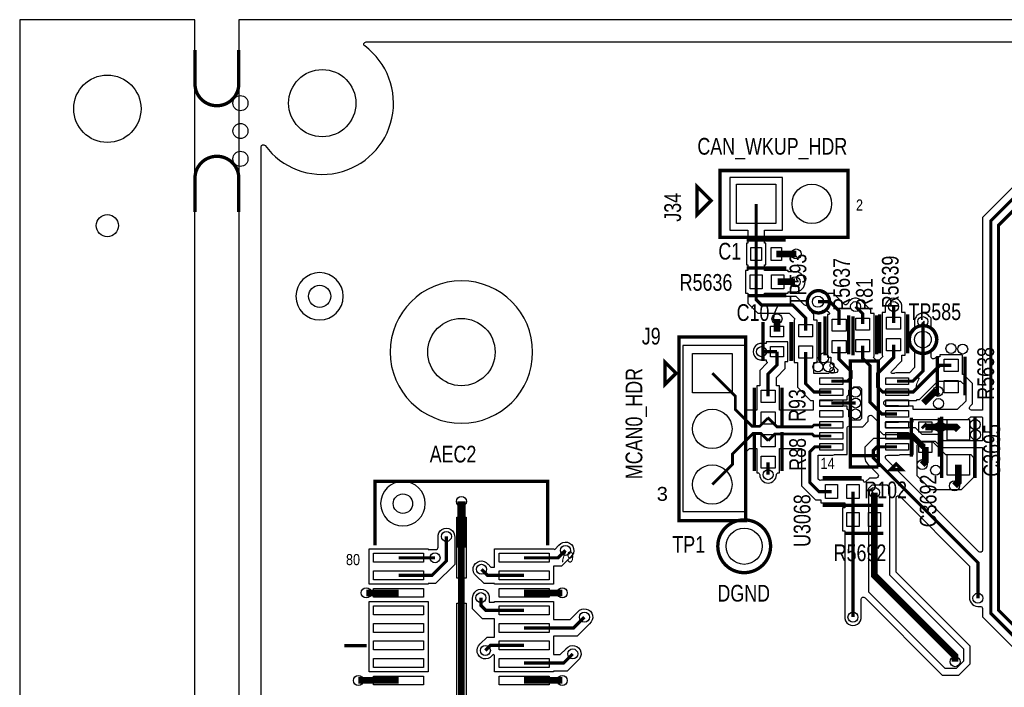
# Model space of a CAD drawing. Extents: x -394 to 5394, y -1015 to 7151.
# Tile 62 of 80: x -394 to 1375, y 5769 to 6968. Entities that reach past the tile are written whole.
import ezdxf

# ---------------------------------------------------------------- set-up
doc = ezdxf.new("R2010")
doc.units = 0
for name, color, linetype in [('BG_OUTLINE', 95, 'CONTINUOUS'), ('BG_SILKSCREEN_TOP', 3, 'CONTINUOUS'), ('ET_TOP', 132, 'CONTINUOUS'), ('PG_SILKSCREEN_TOP', 7, 'CONTINUOUS'), ('PIN_TOP', 132, 'CONTINUOUS'), ('RD_SILKSCREEN_TOP', 254, 'CONTINUOUS'), ('VC_TOP', 132, 'CONTINUOUS')]:
    doc.layers.add(name, color=color, linetype=linetype)

msp = doc.modelspace()

# ---------------------------------------------------------------- linework, layer by layer
at = {"layer": 'BG_OUTLINE'}
msp.add_lwpolyline([(-78.74, 6968.4848), (-393.7, 6968.4848), (-393.7, 0), (-78.74, 0), (-78.74, 6968.4848)], dxfattribs=at)
msp.add_lwpolyline([(5000, 0), (5000, 6968.4848), (0, 6968.4848), (0, 0)], close=True, dxfattribs=at)
at = {"layer": 'BG_OUTLINE', "const_width": 6}
for points in [[(-78.74, 6913.9148), (-78.74, 6853.2848, 0.414214), (-39.37, 6813.9148, 0.414214), (0, 6853.2848), (0, 6913.9148)], [(-78.74, 6623.0548), (-78.74, 6683.6848, -0.414214), (-39.37, 6723.0548, -0.414214), (0, 6683.6848), (0, 6623.0548)]]:
    msp.add_lwpolyline(points, format="xyb", dxfattribs=at)
at = {"layer": 'ET_TOP'}
for points in [[(80.4451, 4415.0836), (80.4451, 5328.574), (140.2109, 5388.3398), (233.9898, 5388.3398), (233.9898, 5387.2398), (339.9902, 5387.2398), (339.9902, 5450.7302), (233.9898, 5450.7302), (233.9898, 5449.6302), (139.5581, 5449.6302), (46.8285, 5356.9006, -0.668175), (40.0001, 5359.729), (40.0001, 6739.9203, -0.722876), (47.2134, 6742.3025, 1.159346), (226.2285, 6921.272, -0.722776), (228.6115, 6928.4847), (1629.5041, 6928.4847)], [(1491.2052, 6768.2382), (1336.2998, 6613.3328), (1336.2998, 6267.0002), (1316.6279, 6267.0002, -0.668177), (1313.7995, 6273.8286), (1318.0002, 6278.0294), (1318.0002, 6314.9706), (1301.9706, 6331.0002), (1300.5002, 6331.0002), (1300.5002, 6366.5828), (1259.4998, 6366.5828), (1259.4998, 6362.4828), (1253.4107, 6362.4828), (1250.9564, 6360.0285, -0.668175), (1244.128, 6362.8569), (1244.128, 6376.2702, 0.462296), (1244.128, 6411.3126), (1244.128, 6431.9441), (1240.7612, 6435.3109), (1240.6931, 6435.3956, 0.784718), (1214.289, 6423.0685), (1214.3276, 6422.875), (1214.3276, 6411.3126, 0.462296), (1214.3276, 6376.2702), (1214.3276, 6343.3997), (1204.9031, 6333.9752), (1182.8652, 6333.9752, 0.08214), (1178.0676, 6333.1817), (1177.7544, 6333.0752), (1173.9757, 6333.0752, -0.668179), (1172.5615, 6336.4894), (1191.4202, 6355.3481), (1191.4202, 6365.6904), (1197.0202, 6365.6904), (1197.0202, 6442.2734), (1191.4202, 6442.2734), (1191.4202, 6451.2674), (1191.432, 6451.3754, 1.114863), (1161.608, 6451.3754), (1161.6198, 6451.2674), (1161.6198, 6442.2734), (1156.0198, 6442.2734), (1156.0198, 6365.6904), (1156.1263, 6365.6904), (1157.1491, 6363.2212), (1148, 6354.0721), (1140.5219, 6361.5502), (1141.4802, 6363.8637), (1141.4802, 6440.4467), (1135.8802, 6440.4467), (1135.8802, 6446.3217), (1119.8937, 6462.3082), (1119.8256, 6462.3929, 0.572019), (1094.2379, 6458.6495, -0.536547), (1087.7044, 6457.3283), (1068.4419, 6476.5908), (1050.6191, 6476.5908, 0.643358), (1022.6499, 6459.5302, -0.712596), (1015.8504, 6456.2217), (1001.1719, 6470.9002), (945.1719, 6470.9002), (944.4382, 6471.6339), (944.4382, 6477.0198), (987.1208, 6477.0198), (987.1208, 6479.5198), (999.48, 6479.5198, 1), (999.48, 6515.5202), (987.1208, 6515.5202), (987.1208, 6518.0202), (944.4382, 6518.0202), (944.4382, 6528.0198), (947.0382, 6528.0198), (947.0382, 6567.0202), (944.4382, 6567.0202), (944.4382, 6590.0198), (977.0382, 6590.0198), (977.0382, 6685.0202), (882.0378, 6685.0202), (882.0378, 6590.0198), (914.6378, 6590.0198), (914.6378, 6567.0202), (912.0378, 6567.0202), (912.0378, 6528.0198), (914.6378, 6528.0198), (914.6378, 6518.0202), (910.5378, 6518.0202), (910.5378, 6477.0198), (914.6378, 6477.0198), (914.6378, 6459.2901), (932.8281, 6441.0998), (988.8281, 6441.0998), (998.9068, 6431.0211), (998.0198, 6428.8796), (998.0198, 6352.2966), (1003.6198, 6352.2966), (1003.6198, 6308.3081), (1027.4381, 6284.4898), (1031.9998, 6284.4898), (1031.9998, 6267), (971.5002, 6267), (971.5002, 6310.5815), (965.9002, 6310.5815), (965.9002, 6325.8281), (981.9002, 6341.8281), (981.9002, 6354.4998), (986.5002, 6354.4998), (986.5002, 6389.5002), (947.4998, 6389.5002), (947.4998, 6386.9002), (940.7326, 6386.9002), (940.6246, 6386.912, 1.114863), (940.6246, 6357.088), (940.7326, 6357.0998), (947.4998, 6357.0998), (947.4998, 6354.4998), (947.5993, 6354.4998, -0.668179), (949.0135, 6351.0856), (936.0998, 6338.1719), (936.0998, 6310.5815), (930.4998, 6310.5815), (930.4998, 6267), (913.5064, 6267), (909, 6271.5064), (909, 6383), (798, 6383), (798, 6085), (911, 6085), (911, 6191.4936), (917.5064, 6198), (930.4998, 6198), (930.4998, 6154.4159), (932.0088, 6154.4159, -0.405233), (936.0069, 6150.5389, 0.969719), (965.9931, 6150.5389, -0.405233), (969.9912, 6154.4159), (971.5002, 6154.4159), (971.5002, 6198), (1011.0998, 6198), (1011.0998, 6130.8281), (1036.1681, 6105.7598), (1045.9472, 6105.7598), (1045.9472, 6100.1598), (1088.6298, 6100.1598), (1088.6298, 6091.1602), (1084.5298, 6091.1602), (1084.5298, 6050.1598), (1088.6298, 6050.1598), (1088.6298, 5896.7326), (1088.618, 5896.6246, 1.114863), (1118.442, 5896.6246), (1118.4302, 5896.7326), (1118.4302, 5926.9421, -0.668177), (1125.2586, 5929.7705), (1264.0294, 5790.9998), (1293.9706, 5790.9998), (1314.0002, 5811.0294), (1314.0002, 5842.9706), (1181.0002, 5975.9706), (1181.0002, 6109.2709, -0.668175), (1187.8286, 6112.0993), (1313.0998, 5986.8281), (1313.0998, 5930.7326), (1313.088, 5930.6246, 0.516676), (1331.3946, 5914.389, -0.482773), (1336.2998, 5910.4927), (1336.2998, 5895.6281), (1475.8281, 5756.0998)]]:
    msp.add_lwpolyline(points, format="xyb", dxfattribs=at)
for points, const_width in [([(1625.6943, 5768.5548), (1596.2243, 5768.5548), (1593.7791, 5771), (1482, 5771), (1351.2, 5901.8), (1351.2, 6607.1609), (1497.3771, 6753.338), (1510.2115, 6753.338), (1510.2147, 6753.3348), (1618.8443, 6753.3348), (1660.3943, 6711.7848), (1788.2152, 6711.7848), (1900, 6600), (1900, 6515), (1883.1162, 6498.1162), (1856.0981, 6498.1162), (1842.2143, 6512), (1842.2143, 6526.1748), (1835.1143, 6533.2748)], 5.8), ([(1625.6943, 5788.2448), (1596.2343, 5788.2448), (1592.7895, 5784.8), (1487.7162, 5784.8), (1365, 5907.5162), (1365, 6599.0405), (1503.7943, 6737.8348), (1612.4143, 6737.8348), (1652.2643, 6697.9848), (1782.499, 6697.9848), (1886.2, 6594.2838), (1886.2, 6520.7162), (1877.4, 6511.9162), (1861.8143, 6511.9162), (1856.0143, 6517.7162), (1856.0143, 6526.6357), (1856.0302, 6526.6491), (1863.1143, 6533.2748)], 5.8), ([(929.538, 6547.52), (929.538, 6637.52)], 5.8), ([(929.538, 6497.52), (929.538, 6547.52)], 5.8), ([(965.7584, 6547.52), (1001.52, 6547.52)], 12), ([(1018.52, 6409.8794), (1018.52, 6432.48), (995, 6456), (939, 6456), (929.538, 6465.462), (929.538, 6497.52)], 5.8), ([(968.1206, 6497.52), (999.48, 6497.52)], 12), ([(1040.52, 6461.6906), (1062.27, 6461.6906), (1078.52, 6445.4406), (1078.52, 6419.6906)], 5.8), ([(1120.98, 6421.4465), (1120.98, 6440.1498), (1108.1325, 6452.9973)], 5.8), ([(1176.52, 6423.2732), (1176.52, 6453)], 5.8), ([(967, 6431), (967, 6408.2204)], 12), ([(1229, 6426), (1229.2278, 6425.7722), (1229.2278, 6393.7914)], 5.8), ([(1176.52, 6384.6906), (1176.52, 6361.52), (1147.8, 6332.8), (1147.8, 6308.5204), (1156.9304, 6299.39), (1182.8652, 6299.39)], 5.8), ([(1229.2278, 6393.7914), (1229.2278, 6337.2278), (1211.075, 6319.075), (1182.8652, 6319.075)], 5.8), ([(967, 6372), (939, 6372)], 5.8), ([(951, 6291.5813), (951, 6332), (967, 6348), (967, 6372)], 5.8), ([(1018.52, 6371.2968), (1018.52, 6314.48), (1033.61, 6299.39), (1064.7552, 6299.39)], 5.8), ([(1078.52, 6381.108), (1078.52, 6358.358), (1100, 6336.878), (1100, 6325), (1094.075, 6319.075), (1064.7552, 6319.075)], 5.8), ([(1120.98, 6382.8639), (1120.98, 6360.02), (1134, 6347), (1134, 6281.52), (1155.5, 6260.02), (1182.8652, 6260.02)], 5.8), ([(951, 6252.9987), (936.0013, 6238), (922, 6238), (892, 6268), (892, 6291.95), (850.7, 6333.25)], 5), ([(1280, 6347.5826), (1259.5826, 6347.5826), (1211.39, 6299.39), (1182.8652, 6299.39)], 5.8), ([(1230.0099, 6279.705), (1249.0099, 6298.705), (1254.295, 6298.705), (1256.295, 6300.705)], 12), ([(1064.7552, 6279.705), (1108.295, 6279.705)], 5.8), ([(951, 6252.9987), (951.0013, 6252.9987), (967.0075, 6236.9925), (1030.2196, 6236.9925), (1033.5621, 6240.335), (1064.7552, 6240.335)], 5), ([(1229.8425, 6240.335), (1233.52, 6236.6575)], 12), ([(951, 6211.9987), (937.9987, 6225), (924, 6225), (887, 6188), (887, 6169.55), (850.7, 6133.25)], 5), ([(1233.52, 6236.6575), (1259.9781, 6236.6575)], 12), ([(1259.9781, 6236.6575), (1288.1013, 6236.6575), (1293.02, 6231.7388)], 12), ([(951, 6211.9987), (962.9938, 6223.9925), (1030.2196, 6223.9925), (1033.5621, 6220.65), (1064.7552, 6220.65)], 5), ([(1230.3556, 6200.4371), (1210.1427, 6220.65), (1182.8652, 6220.65)], 10), ([(1064.9474, 6120.66), (1042.34, 6120.66), (1026, 6137), (1026, 6192), (1034.965, 6200.965), (1064.7552, 6200.965)], 5.8), ([(1328, 5929), (1328, 5993), (1140, 6181), (1140, 6194.165), (1146.8, 6200.965), (1182.8652, 6200.965)], 5.8), ([(1233.52, 6200.4371), (1233.52, 6174.52), (1228, 6169)], 12), ([(1230.3556, 6200.4371), (1233.52, 6200.4371)], 12), ([(951, 6173.4161), (951, 6151)], 5.8), ([(1293.02, 6168.7468), (1293.02, 6138.02), (1286, 6131)], 12), ([(1103.53, 6120.66), (1103.53, 6070.66)], 5.8), ([(1142.1126, 6070.66), (1142.1126, 6118.8874)], 12), ([(399.99, 6019.77), (399.99, 6102.99)], 15), ([(1103.53, 6070.66), (1103.53, 5895)], 5.8), ([(1287, 5815), (1287, 5825), (1142.1126, 5969.8874), (1142.1126, 6070.66)], 12), ([(373, 6040), (373, 5996), (347.17, 5970.17), (286.99, 5970.17)], 5.8), ([(399.99, 5827.25), (399.99, 6019.77)], 12), ([(512.59, 6001.66), (573.66, 6001.66), (587, 6015)], 5.8), ([(352.56, 6001.66), (286.99, 6001.66)], 5.8), ([(512.59, 5970.17), (446.83, 5970.17), (436, 5981)], 5.8), ([(286.99, 5938.67), (229, 5938.67)], 12), ([(512.59, 5938.67), (581.25, 5938.67)], 12), ([(435, 5930), (435, 5916.1), (443.93, 5907.17), (512.59, 5907.17)], 5.8), ([(512.59, 5875.68), (601.68, 5875.68), (621, 5895)], 5.8), ([(512.59, 5844.18), (452.18, 5844.18), (443, 5835)], 5.8), ([(399.99, 5704.289), (399.99, 5827.25)], 12), ([(600, 5829), (583.69, 5812.69), (512.59, 5812.69)], 5.8), ([(286.99, 5781.19), (214.81, 5781.19)], 12), ([(512.59, 5781.19), (581.25, 5781.19)], 12)]:
    msp.add_lwpolyline(points, dxfattribs=dict(at, const_width=const_width))
for points in [[(187.6602, 6471.5148, 1), (102.6598, 6471.5148, 1)], [(527.9502, 6371.34, 1), (272.0498, 6371.34, 1)], [(1033.4202, 6333.0752), (1033.4202, 6352.2966), (1039.0202, 6352.2966), (1039.0202, 6428.8796), (1033.4202, 6428.8796), (1033.4202, 6438.6519), (1029.1309, 6442.9412), (1031.5426, 6446.0889, 0.278474), (1050.1459, 6446.4804), (1050.6357, 6446.7904), (1056.0981, 6446.7904), (1060.7835, 6442.105, -0.668179), (1059.3693, 6438.6908), (1058.0198, 6438.6908), (1058.0198, 6362.1078), (1063.6198, 6362.1078), (1063.6198, 6352.1861), (1075.0023, 6340.8036, -0.668175), (1072.1739, 6333.9752), (1064.7552, 6333.9752, 0.08214), (1059.9576, 6333.1817), (1059.6444, 6333.0752)], [(1161.6719, 6274.9202), (1159, 6277.5921), (1159, 6282), (1161.4898, 6284.4898), (1217.5619, 6284.4898), (1219.0721, 6286), (1223, 6286), (1256, 6319), (1297, 6319), (1306, 6310), (1306, 6283), (1291, 6268), (1211.3654, 6268), (1211.3654, 6274.0202), (1187.976, 6274.0202), (1187.6628, 6274.1267, 0.08214), (1182.8652, 6274.9202)], [(1069.866, 6285.3898), (1093.2554, 6285.3898), (1093.2554, 6292.2554), (1096, 6295), (1096, 6303), (1097.1748, 6304.1748), (1100.2469, 6304.1748), (1105.0721, 6309), (1115, 6309), (1119, 6305), (1119, 6252), (1116, 6249), (1102, 6249), (1096, 6255), (1096, 6266), (1093.2554, 6268.7446), (1093.2554, 6274.0202), (1044, 6274.0202), (1044, 6284.4898), (1064.7552, 6284.4898, 0.08214), (1069.5528, 6285.2833)], [(1131.0002, 6247.0294), (1131.0002, 6253.7909, -0.668175), (1137.8286, 6256.6193), (1149.3281, 6245.1198), (1149.9998, 6245.1198), (1149.9998, 6231.0294), (1154.365, 6226.6642), (1154.365, 6226.3348), (1154.6944, 6226.3348), (1158.0294, 6222.9998), (1211.0294, 6222.9998), (1214.0198, 6220.0094), (1214.0198, 6219.1573), (1214.8719, 6219.1573), (1223.0294, 6210.9998), (1251.0294, 6210.9998), (1262.0294, 6199.9998), (1336.2998, 6199.9998), (1336.2998, 6015.4291, -0.668175), (1329.4714, 6012.6007), (1162.8357, 6179.2364, -0.668175), (1165.6641, 6186.0648), (1182.8652, 6186.0648, 0.08214), (1187.6628, 6186.8583), (1187.976, 6186.9648), (1211.3654, 6186.9648), (1211.3654, 6214.9652), (1187.976, 6214.9652), (1187.6628, 6215.0717, 0.08214), (1182.8652, 6215.8652), (1140.6281, 6215.8652), (1125.0998, 6200.3369), (1125.0998, 6181, 0.198912), (1129.464, 6170.464), (1148.0993, 6151.8286, -0.668175), (1145.2709, 6145.0002), (1133.0294, 6145.0002), (1125.9444, 6137.9153, -0.668183), (1122.5302, 6139.3295), (1122.5302, 6141.1602), (1045.9472, 6141.1602), (1043.8009, 6140.2712), (1040.9002, 6143.1719), (1040.9002, 6185.8281), (1041.1369, 6186.0648), (1064.7552, 6186.0648, 0.08214), (1069.5528, 6186.8583), (1069.866, 6186.9648), (1093.2554, 6186.9648), (1093.2554, 6235.9453, -0.668183), (1096.6696, 6237.3595), (1097.0294, 6236.9998), (1120.9706, 6236.9998)], [(1187.976, 6246.0198), (1211.3654, 6246.0198), (1211.3654, 6249.3654), (1212, 6250), (1310, 6250), (1315, 6255), (1335, 6255), (1336.2998, 6253.7002), (1336.2998, 6212.2998), (1336, 6212), (1267, 6212), (1256, 6223), (1228, 6223), (1216, 6235), (1163, 6235), (1162, 6236), (1162, 6245), (1162.1198, 6245.1198), (1182.8652, 6245.1198, 0.08214), (1187.6628, 6245.9133)], [(334.8582, 6098.9056, 1), (254.8798, 6098.9056, 1)], [(353.7756, 6016.6109, 0.438183), (358.0998, 6020.5977), (358.0998, 6038.2674), (358.088, 6038.3754, -1.114863), (387.912, 6038.3754), (387.9002, 6038.2674), (387.9002, 5989.8281), (353.3419, 5955.2698), (339.9902, 5955.2698), (339.9902, 5954.1698), (233.9898, 5954.1698), (233.9898, 6017.6602), (339.9902, 6017.6602), (339.9902, 6016.5602), (350.8274, 6016.5602), (350.9354, 6016.572, -0.047447)], [(565.5902, 5986.7598), (565.5902, 5954.1698), (459.5898, 5954.1698), (459.5898, 5955.2698), (440.6581, 5955.2698), (426.6867, 5969.2413, -1.118809), (447.6931, 5990.3956), (447.7612, 5990.3109), (453.0019, 5985.0702), (459.5898, 5985.0702), (459.5898, 6017.6602), (565.5902, 6017.6602), (567.7101, 6016.7821), (575.2388, 6024.3109), (575.3069, 6024.3956, -1.118809), (596.3133, 6003.2413), (579.8319, 5986.7598)], [(595.5081, 5890.5802), (609.2388, 5904.3109), (609.3069, 5904.3956, -1.118809), (630.3133, 5883.2413), (607.8519, 5860.7798), (565.5902, 5860.7798), (565.5902, 5827.5902), (577.5181, 5827.5902), (588.2388, 5838.3109), (588.3069, 5838.3956, -1.118809), (609.3133, 5817.2413), (589.8619, 5797.7898), (565.5902, 5797.7898), (565.5902, 5796.6898), (459.5898, 5796.6898), (459.5898, 5825.6893, 0.668179), (456.1756, 5827.1035), (454.7612, 5825.6891), (454.6931, 5825.6044, -1.118809), (433.6867, 5846.7587), (446.0081, 5859.0802), (459.5898, 5859.0802), (459.5898, 5892.2698), (437.7581, 5892.2698), (420.0998, 5909.9281), (420.0998, 5928.2674), (420.088, 5928.3754, -1.114863), (449.912, 5928.3754), (449.9002, 5928.2674), (449.9002, 5922.2719), (450.1019, 5922.0702), (459.5898, 5922.0702), (459.5898, 5923.1702), (565.5902, 5923.1702), (565.5902, 5890.5802)]]:
    msp.add_lwpolyline(points, format="xyb", close=True, dxfattribs=at)
for points in [[(1270, 6187), (1315, 6187), (1320, 6182), (1320, 6146), (1298, 6124), (1244, 6124), (1219, 6149), (1219, 6204), (1225, 6210), (1247, 6210)], [(1165, 6133), (1169, 6129), (1169, 5971), (1302, 5838), (1302, 5816), (1289, 5803), (1269, 5803), (1132, 5940), (1132, 6127), (1138, 6133)], [(233.9898, 5796.6898), (233.9898, 5923.1702), (339.9902, 5923.1702), (339.9902, 5796.6898)]]:
    msp.add_lwpolyline(points, close=True, dxfattribs=at)
at = {"layer": 'PG_SILKSCREEN_TOP', "const_width": 6}
for points in [[(1094.5379, 6577.52), (864.5379, 6577.52), (864.5379, 6697.52), (1094.5379, 6697.52), (1094.5379, 6577.52)], [(848.52, 6643.4621), (823.52, 6618.4621), (823.52, 6668.4621), (848.52, 6643.4621)], [(912.6482, 6572.52), (982.6482, 6572.52)], [(912.6482, 6522.52), (982.6482, 6522.52)], [(983.8293, 6522.52), (913.8293, 6522.52)], [(983.8293, 6472.52), (913.8293, 6472.52)], [(1095.98, 6437.1552), (1095.98, 6367.1552)], [(1145.98, 6437.1552), (1145.98, 6367.1552)], [(1151.52, 6368.9819), (1151.52, 6438.9819)], [(1201.52, 6368.9819), (1201.52, 6438.9819)], [(942, 6355.1102), (942, 6425.1102)], [(992, 6355.1102), (992, 6425.1102)], [(993.52, 6355.5881), (993.52, 6425.5881)], [(1043.52, 6355.5881), (1043.52, 6425.5881)], [(1053.52, 6365.3993), (1053.52, 6435.3993)], [(1103.52, 6365.3993), (1103.52, 6435.3993)], [(790.7, 6068.25), (910.7, 6068.25), (910.7, 6398.25), (790.7, 6398.25), (790.7, 6068.25)], [(785.7, 6333.25), (765.7, 6313.25), (765.7, 6353.25), (785.7, 6333.25)], [(1098.8102, 6185.02), (1148.8102, 6185.02), (1148.8102, 6355.02), (1098.8102, 6355.02), (1098.8102, 6165.02), (1148.8102, 6165.02)], [(1255, 6363.2913), (1255, 6293.2913)], [(1305, 6363.2913), (1305, 6293.2913)], [(926, 6237.29), (926, 6307.29)], [(976, 6237.29), (976, 6307.29)], [(1208.52, 6183.5473), (1208.52, 6253.5473)], [(1258.52, 6183.5473), (1258.52, 6253.5473)], [(1263.02, 6145.2428), (1263.02, 6255.2428)], [(1323.02, 6145.2428), (1323.02, 6255.2428)], [(926, 6157.7074), (926, 6227.7074)], [(976, 6157.7074), (976, 6227.7074)], [(1148.8102, 6165.02), (1148.8102, 6185.02), (1098.8102, 6185.02)], [(1181.02, 6170.1898), (1171.02, 6160.1898), (1191.02, 6160.1898), (1181.02, 6170.1898)], [(554.79, 6023.75), (554.79, 6138.75), (244.79, 6138.75), (244.79, 6023.75)], [(1049.2387, 6145.66), (1119.2387, 6145.66)], [(1049.2387, 6095.66), (1119.2387, 6095.66)], [(1087.8213, 6095.66), (1157.8213, 6095.66)], [(1087.8213, 6045.66), (1157.8213, 6045.66)], [(229.79, 5843.75), (189.79, 5843.75)]]:
    msp.add_lwpolyline(points, dxfattribs=at)
for points in [[(1061.52, 6461.6906, 1), (1021.52, 6461.6906, 1), (1061.52, 6461.6906)], [(1254.2278, 6393.7914, 1), (1204.2278, 6393.7914, 1), (1254.2278, 6393.7914)], [(955.4742, 6022.39, 1), (860.6058, 6022.39, 1), (955.4742, 6022.39)]]:
    msp.add_lwpolyline(points, format="xyb", dxfattribs=at)
at = {"layer": 'PIN_TOP'}
for points in [[(965.038, 6673.02), (965.038, 6602.02), (894.038, 6602.02), (894.038, 6673.02)], [(920.038, 6536.02), (920.038, 6559.02), (939.038, 6559.02), (939.038, 6536.02)], [(956.2584, 6536.02), (956.2584, 6559.02), (975.2584, 6559.02), (975.2584, 6536.02)], [(940.538, 6510.02), (940.538, 6485.02), (918.538, 6485.02), (918.538, 6510.02)], [(979.1206, 6510.02), (979.1206, 6485.02), (957.1206, 6485.02), (957.1206, 6510.02)], [(1091.02, 6408.6906), (1066.02, 6408.6906), (1066.02, 6430.6906), (1091.02, 6430.6906)], [(1108.48, 6432.4465), (1133.48, 6432.4465), (1133.48, 6410.4465), (1108.48, 6410.4465)], [(1189.02, 6412.2732), (1164.02, 6412.2732), (1164.02, 6434.2732), (1189.02, 6434.2732)], [(978.5, 6398.7204), (955.5, 6398.7204), (955.5, 6417.7204), (978.5, 6417.7204)], [(1031.02, 6398.8794), (1006.02, 6398.8794), (1006.02, 6420.8794), (1031.02, 6420.8794)], [(1091.02, 6370.108), (1066.02, 6370.108), (1066.02, 6392.108), (1091.02, 6392.108)], [(1108.48, 6393.8639), (1133.48, 6393.8639), (1133.48, 6371.8639), (1108.48, 6371.8639)], [(1189.02, 6373.6906), (1164.02, 6373.6906), (1164.02, 6395.6906), (1189.02, 6395.6906)], [(978.5, 6362.5), (955.5, 6362.5), (955.5, 6381.5), (978.5, 6381.5)], [(1031.02, 6360.2968), (1006.02, 6360.2968), (1006.02, 6382.2968), (1031.02, 6382.2968)], [(886.2, 6297.75), (815.2, 6297.75), (815.2, 6368.75), (886.2, 6368.75)], [(1267.5, 6358.5826), (1292.5, 6358.5826), (1292.5, 6336.5826), (1267.5, 6336.5826)], [(1085.2552, 6325.075), (1085.2552, 6313.075), (1044.2552, 6313.075), (1044.2552, 6325.075)], [(1203.3652, 6325.075), (1203.3652, 6313.075), (1162.3652, 6313.075), (1162.3652, 6325.075)], [(1267.5, 6320), (1292.5, 6320), (1292.5, 6298), (1267.5, 6298)], [(963.5, 6280.5813), (938.5, 6280.5813), (938.5, 6302.5813), (963.5, 6302.5813)], [(1085.2552, 6305.39), (1085.2552, 6293.39), (1044.2552, 6293.39), (1044.2552, 6305.39)], [(1203.3652, 6305.39), (1203.3652, 6293.39), (1162.3652, 6293.39), (1162.3652, 6305.39)], [(1085.2552, 6285.705), (1085.2552, 6273.705), (1044.2552, 6273.705), (1044.2552, 6285.705)], [(1203.3652, 6285.705), (1203.3652, 6273.705), (1162.3652, 6273.705), (1162.3652, 6285.705)], [(963.5, 6241.9987), (938.5, 6241.9987), (938.5, 6263.9987), (963.5, 6263.9987)], [(1085.2552, 6266.02), (1085.2552, 6254.02), (1044.2552, 6254.02), (1044.2552, 6266.02)], [(1203.3652, 6266.02), (1203.3652, 6254.02), (1162.3652, 6254.02), (1162.3652, 6266.02)], [(1085.2552, 6246.335), (1085.2552, 6234.335), (1044.2552, 6234.335), (1044.2552, 6246.335)], [(1203.3652, 6246.335), (1203.3652, 6234.335), (1162.3652, 6234.335), (1162.3652, 6246.335)], [(1245.02, 6227.1575), (1222.02, 6227.1575), (1222.02, 6246.1575), (1245.02, 6246.1575)], [(1313.02, 6213.2388), (1273.02, 6213.2388), (1273.02, 6250.2388), (1313.02, 6250.2388)], [(963.5, 6200.9987), (938.5, 6200.9987), (938.5, 6222.9987), (963.5, 6222.9987)], [(1085.2552, 6226.65), (1085.2552, 6214.65), (1044.2552, 6214.65), (1044.2552, 6226.65)], [(1203.3652, 6226.65), (1203.3652, 6214.65), (1162.3652, 6214.65), (1162.3652, 6226.65)], [(1245.02, 6190.9371), (1222.02, 6190.9371), (1222.02, 6209.9371), (1245.02, 6209.9371)], [(1085.2552, 6206.965), (1085.2552, 6194.965), (1044.2552, 6194.965), (1044.2552, 6206.965)], [(1203.3652, 6206.965), (1203.3652, 6194.965), (1162.3652, 6194.965), (1162.3652, 6206.965)], [(963.5, 6162.4161), (938.5, 6162.4161), (938.5, 6184.4161), (963.5, 6184.4161)], [(1313.02, 6150.2468), (1273.02, 6150.2468), (1273.02, 6187.2468), (1313.02, 6187.2468)], [(1053.9474, 6108.16), (1053.9474, 6133.16), (1075.9474, 6133.16), (1075.9474, 6108.16)], [(1092.53, 6108.16), (1092.53, 6133.16), (1114.53, 6133.16), (1114.53, 6108.16)], [(408.49, 6074.77), (408.49, 5964.77), (391.49, 5964.77), (391.49, 6074.77)], [(1092.53, 6058.16), (1092.53, 6083.16), (1114.53, 6083.16), (1114.53, 6058.16)], [(1131.1126, 6058.16), (1131.1126, 6083.16), (1153.1126, 6083.16), (1153.1126, 6058.16)], [(331.99, 5993.66), (241.99, 5993.66), (241.99, 6009.66), (331.99, 6009.66)], [(557.59, 5993.66), (467.59, 5993.66), (467.59, 6009.66), (557.59, 6009.66)], [(331.99, 5962.17), (241.99, 5962.17), (241.99, 5978.17), (331.99, 5978.17)], [(557.59, 5962.17), (467.59, 5962.17), (467.59, 5978.17), (557.59, 5978.17)], [(331.99, 5930.67), (241.99, 5930.67), (241.99, 5946.67), (331.99, 5946.67)], [(557.59, 5930.67), (467.59, 5930.67), (467.59, 5946.67), (557.59, 5946.67)], [(331.99, 5899.17), (241.99, 5899.17), (241.99, 5915.17), (331.99, 5915.17)], [(408.49, 5920.25), (408.49, 5734.25), (391.49, 5734.25), (391.49, 5920.25)], [(557.59, 5899.17), (467.59, 5899.17), (467.59, 5915.17), (557.59, 5915.17)], [(331.99, 5867.68), (241.99, 5867.68), (241.99, 5883.68), (331.99, 5883.68)], [(557.59, 5867.68), (467.59, 5867.68), (467.59, 5883.68), (557.59, 5883.68)], [(331.99, 5836.18), (241.99, 5836.18), (241.99, 5852.18), (331.99, 5852.18)], [(557.59, 5836.18), (467.59, 5836.18), (467.59, 5852.18), (557.59, 5852.18)], [(331.99, 5804.69), (241.99, 5804.69), (241.99, 5820.69), (331.99, 5820.69)], [(557.59, 5804.69), (467.59, 5804.69), (467.59, 5820.69), (557.59, 5820.69)], [(331.99, 5773.19), (241.99, 5773.19), (241.99, 5789.19), (331.99, 5789.19)], [(557.59, 5773.19), (467.59, 5773.19), (467.59, 5789.19), (557.59, 5789.19)]]:
    msp.add_lwpolyline(points, close=True, dxfattribs=at)
for centre, radius in [((-236.22, 6808.4848), 60.5), ((150, 6818.5048), 60.5), ((3, 6818.4848), 13.5), ((3, 6768.4848), 13.5), ((3, 6718.4848), 13.5), ((1029.5378, 6637.52), 35.5), ((-236.22, 6598.4848), 20), ((145.16, 6471.5148), 20), ((1040.52, 6461.6906), 10), ((400, 6371.34), 60.5), ((1229.2278, 6393.7914), 15), ((850.7, 6233.25), 35.5), ((850.7, 6133.25), 35.5), ((294.87, 6098.91), 17.5), ((908.04, 6022.39), 32.5)]:
    msp.add_circle(centre, radius, dxfattribs=at)
at = {"layer": 'VC_TOP'}
for centre in [(1001.52, 6547.52), (999.48, 6497.52), (1108.1325, 6452.9973), (1176.52, 6453), (967, 6431), (1229, 6426), (1279.6411, 6377.7138), (939, 6372), (1050.6411, 6360.7138), (1300.6411, 6376.7138), (1040.6411, 6344.7138), (1059.6411, 6344.7138), (1108, 6299), (1256.295, 6300.705), (1108.295, 6279.705), (1257.295, 6278.705), (1108, 6260), (1259.9781, 6236.6575), (1323, 6241), (1323.75, 6222.7388), (1228, 6169), (951, 6151), (1252, 6159), (1286, 6131), (1142.1126, 6118.8874), (399.99, 6102.99), (373, 6040), (587, 6015), (352.56, 6001.66), (436, 5981), (229, 5938.67), (581.25, 5938.67), (435, 5930), (1328, 5929), (621, 5895), (1103.53, 5895), (443, 5835), (600, 5829), (1287, 5815), (214.81, 5781.19), (581.25, 5781.19)]:
    msp.add_circle(centre, 9, dxfattribs=at)

# ---------------------------------------------------------------- texts
at = {"layer": 'BG_SILKSCREEN_TOP', "width": 0.8}
for s, p in [('CAN_WKUP_HDR', (823.975, 6726)), ('AEC2', (342.975, 6173)), ('DGND', (859.975, 5923))]:
    msp.add_text(s, height=30, dxfattribs=at).set_placement(p)
msp.add_text('MCAN0_HDR', height=30, rotation=90, dxfattribs=at).set_placement((725, 6142.975))
at = {"layer": 'PG_SILKSCREEN_TOP'}
for s, height, width, p in [('2', 20, 0.85, (1108.9621, 6625.48)), ('8', 20, 0.85, (1059.6898, 6332.48)), ('7', 20, 0.85, (1211.6898, 6305.48)), ('14', 20, 0.85, (1045.1898, 6161.48)), ('3', 25, 1.08, (750.84, 6103.98)), ('80', 20, 0.85, (192.52, 5988.46)), ('79', 20, 0.85, (576.63, 5993.24))]:
    msp.add_text(s, height=height, dxfattribs=dict(at, width=width)).set_placement(p)
at = {"layer": 'RD_SILKSCREEN_TOP', "width": 0.8}
for s, p in [('J34', (794.52, 6605.4621)), ('TP593', (1019.6906, 6453.48)), ('R5637', (1098, 6445.7087)), ('R5639', (1185.52, 6449.9819)), ('R81', (1138.9752, 6445.45)), ('R5638', (1357, 6285.7087)), ('R93', (1018.22, 6245.82)), ('C3695', (1368.02, 6147.2428)), ('R88', (1018.92, 6157.9826)), ('C3692', (1253.52, 6056.5473)), ('U3068', (1027.02, 6021.1898))]:
    msp.add_text(s, height=30, rotation=90, dxfattribs=at).set_placement(p)
for s, p in [('C1', (861.6482, 6537.52)), ('R5636', (792.1707, 6481.48)), ('C107', (894.4702, 6427.31)), ('TP585', (1203.2278, 6428.7914)), ('J9', (724.06, 6384.88)), ('R102', (1123.8487, 6108.71)), ('TP1', (778.97, 6010.75)), ('R5692', (1068.8213, 5995.66))]:
    msp.add_text(s, height=30, dxfattribs=at).set_placement(p)

doc.saveas('drawing.dxf')
